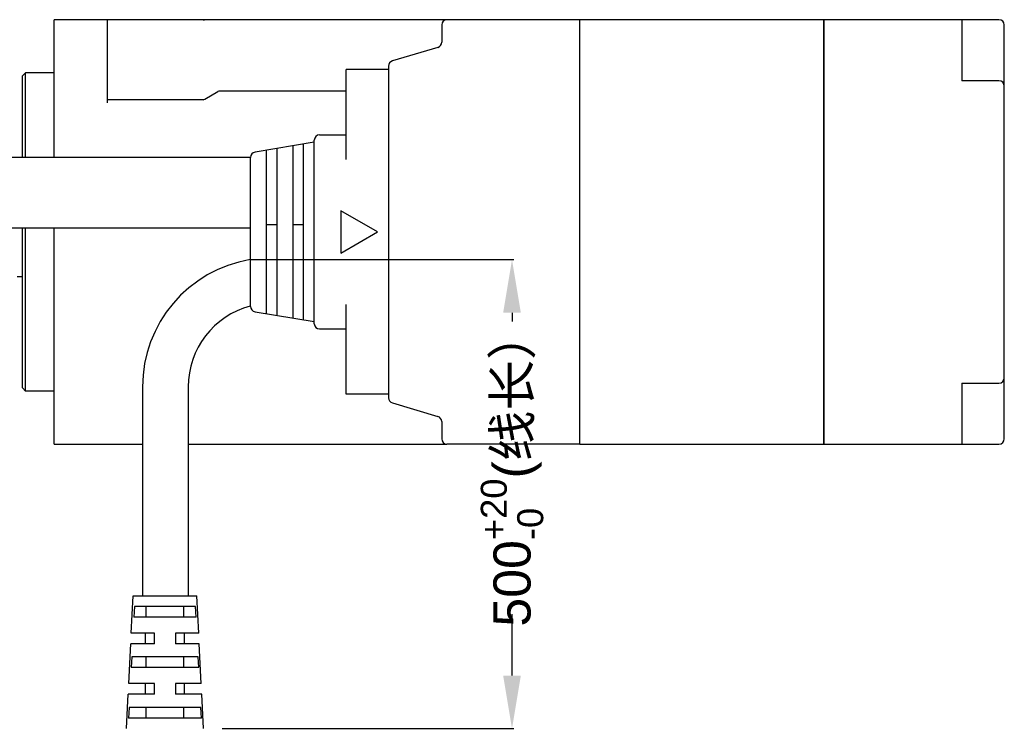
# Model space of a CAD drawing. Header units: millimetres. Extents: x 2798 to 3316, y 1544 to 1917.
# Tile 8 of 23: x 2886 to 2979, y 1621 to 1687. Entities that reach past the tile are written whole.
import ezdxf

# ---------------------------------------------------------------- set-up
doc = ezdxf.new("R2010")
doc.units = ezdxf.units.MM
for name, color, linetype in [('_28783', 7, 'Continuous'), ('_43340', 7, 'Continuous'), ('_4838', 7, 'Continuous')]:
    doc.layers.add(name, color=color, linetype=linetype)
doc.styles.get("Standard").update_dxf_attribs({"font": 'arial_0.ttf'})
doc.dimstyles.get("Standard").update_dxf_attribs({"dimtxt": 3.5, "dimasz": 5, "dimexe": 0.18, "dimexo": 0.0625, "dimgap": 0.09, "dimtad": 0, "dimdec": 1, "dimzin": 0, "dimdsep": 46, "dimtxsty": 'Standard', "dimblk2": 'NONE', "dimcen": 0.09, "dimadec": 0, "dimazin": 0, "dimtfac": 1, "dimtdec": 1, "dimtofl": 0, "dimtmove": 0, "dimatfit": 3, "dimfxl": 1, "dimtolj": 1, "dimtzin": 0, "dimarcsym": 0})

# ---------------------------------------------------------------- blocks, each defined once
blk = doc.blocks.new('*D755')
at = {"color": 0, "linetype": 'Continuous', "lineweight": -2}
for p, q in [((19.074, 73.198), (43.866, 73.198)), ((43.686, 68.198), (43.686, 67.359)), ((43.686, 34), (43.686, 39.772)), ((16.37, 29), (43.866, 29))]:
    blk.add_line(p, q, dxfattribs=at)
at = {"color": 0}
for points in [[(44.519, 68.198), (42.853, 68.198), (43.686, 73.198)], [(42.853, 34), (44.519, 34), (43.686, 29)]]:
    blk.add_solid(points, dxfattribs=at)
at = {"layer": 'Defpoints', "color": 0}
for p in [(19.011, 73.198), (16.308, 29), (43.686, 29)]:
    blk.add_point(p, dxfattribs=at)
at = {"color": 0, "insert": (43.686, 53.565), "char_height": 3.5, "attachment_point": 5, "rotation": 90}
blk.add_mtext('\\A1;500{\\H0.7x;\\S+20^ -0;}(\\f宋体|b0|i0|c134|p2;线长）', dxfattribs=at)
blk = doc.blocks.new('_None')

msp = doc.modelspace()

# ---------------------------------------------------------------- linework, layer by layer
at = {"color": 7, "linetype": 'Continuous'}
for p, q in [((2925.86135, 1686.50022), (2925.86135, 1684.87223)), ((2938.86135, 1687.00022), (2926.36135, 1687.00022)), ((2938.86135, 1647.00022), (2938.86135, 1687.00022)), ((2961.86135, 1647.00022), (2961.86135, 1687.00022)), ((2978.36135, 1687.00022), (2961.86135, 1687.00022)), ((2974.86135, 1687.00022), (2974.86135, 1681.25022)), ((2978.86135, 1647.50022), (2978.86135, 1686.50022)), ((2925.50502, 1684.39332), (2921.21767, 1683.10711)), ((2920.86135, 1682.6282), (2920.86135, 1651.37223)), ((2916.86135, 1673.83272), (2916.86135, 1682.30022)), ((2920.86135, 1682.30022), (2916.86135, 1682.30022)), ((2978.36135, 1681.25022), (2974.86135, 1681.25022)), ((2914.36135, 1676.15022), (2916.86135, 1676.15022)), ((2913.86135, 1675.45022), (2908.27915, 1674.51985)), ((2911.86135, 1658.88355), (2911.86135, 1675.11688)), ((2912.86135, 1658.71688), (2912.86135, 1675.28355)), ((2913.86135, 1658.35022), (2913.86135, 1675.65022)), ((2909.36135, 1659.30022), (2909.36135, 1674.70022)), ((2910.36135, 1659.13355), (2910.36135, 1674.86688)), ((2907.86135, 1674.02665), (2876.4921, 1674.02665)), ((2907.86135, 1659.97378), (2907.86135, 1674.02665)), ((2916.36135, 1669.00022), (2916.36135, 1665.00022)), ((2919.82545, 1667.00022), (2916.36135, 1669.00022)), ((2910.36135, 1667.67268), (2909.36135, 1667.67268)), ((2912.86135, 1667.67268), (2911.86135, 1667.67268)), ((2907.86135, 1667.35022), (2878.7921, 1667.35022)), ((2916.36135, 1665.00022), (2919.82545, 1667.00022)), ((2908.27915, 1659.48058), (2913.86135, 1658.55022)), ((2916.86135, 1651.70022), (2916.86135, 1660.16772)), ((2914.36135, 1657.85022), (2916.86135, 1657.85022)), ((2897.68474, 1652.40536), (2897.68474, 1632.68794)), ((2901.98474, 1652.40536), (2901.98474, 1632.68794)), ((2974.86135, 1652.75022), (2978.36135, 1652.75022)), ((2974.86135, 1652.75022), (2974.86135, 1647.00022)), ((2920.86135, 1651.70022), (2916.86135, 1651.70022)), ((2921.21767, 1650.89332), (2925.50502, 1649.60711)), ((2925.86135, 1649.1282), (2925.86135, 1647.50022)), ((2938.86135, 1647.00022), (2926.36135, 1647.00022)), ((2961.86135, 1647.00022), (2978.36135, 1647.00022)), ((2896.62584, 1629.18794), (2896.80084, 1632.68794)), ((2896.80084, 1632.68794), (2902.80084, 1632.68794)), ((2902.97584, 1629.18794), (2902.80084, 1632.68794)), ((2896.91943, 1631.68794), (2896.86656, 1630.68794)), ((2902.68224, 1631.68794), (2896.91943, 1631.68794)), ((2898.02601, 1630.68794), (2898.02601, 1631.68794)), ((2901.57566, 1630.68794), (2901.57566, 1631.68794)), ((2902.73512, 1630.68794), (2902.68224, 1631.68794)), ((2902.73512, 1630.68794), (2896.86656, 1630.68794)), ((2898.80084, 1629.18794), (2896.62584, 1629.18794)), ((2897.97584, 1628.18794), (2897.97584, 1629.18794)), ((2898.80084, 1628.18794), (2898.80084, 1629.18794)), ((2902.97584, 1629.18794), (2900.80084, 1629.18794)), ((2900.80084, 1629.18794), (2900.80084, 1628.18794)), ((2901.62584, 1628.18794), (2901.62584, 1629.18794)), ((2896.38834, 1624.43794), (2896.57584, 1628.18794)), ((2898.80084, 1628.18794), (2896.57584, 1628.18794)), ((2903.02584, 1628.18794), (2900.80084, 1628.18794)), ((2903.21334, 1624.43794), (2903.02584, 1628.18794)), ((2896.66912, 1626.93794), (2896.61667, 1625.93794)), ((2902.93255, 1626.93794), (2896.66912, 1626.93794)), ((2898.02601, 1625.93794), (2898.02601, 1626.93794)), ((2901.57566, 1625.93794), (2901.57566, 1626.93794)), ((2902.985, 1625.93794), (2902.93255, 1626.93794)), ((2902.985, 1625.93794), (2896.61667, 1625.93794)), ((2898.80084, 1624.43794), (2896.38834, 1624.43794)), ((2897.97584, 1623.43794), (2897.97584, 1624.43794)), ((2898.80084, 1623.43794), (2898.80084, 1624.43794)), ((2903.21334, 1624.43794), (2900.80084, 1624.43794)), ((2900.80084, 1624.43794), (2900.80084, 1623.43794)), ((2901.62584, 1623.43794), (2901.62584, 1624.43794)), ((2896.17584, 1620.18794), (2896.33834, 1623.43794)), ((2898.80084, 1623.43794), (2896.33834, 1623.43794)), ((2903.26334, 1623.43794), (2900.80084, 1623.43794)), ((2903.42584, 1620.18794), (2903.26334, 1623.43794)), ((2896.42066, 1622.18794), (2896.36854, 1621.18794)), ((2903.18102, 1622.18794), (2896.42066, 1622.18794)), ((2898.02601, 1621.18794), (2898.02601, 1622.18794)), ((2901.57566, 1621.18794), (2901.57566, 1622.18794)), ((2903.23313, 1621.18794), (2903.18102, 1622.18794)), ((2903.23313, 1621.18794), (2896.36854, 1621.18794))]:
    msp.add_line(p, q, dxfattribs=at)
for centre, radius, start, end in [((2926.36135, 1686.50022), 0.5, 90, 180), ((2978.36135, 1686.50022), 0.5, 0, 90), ((2925.36135, 1684.87223), 0.5, 286.6992442, 360), ((2921.36135, 1682.6282), 0.5, 106.6992442, 180), ((2978.36135, 1680.75022), 0.5, 0, 90), ((2914.36135, 1675.65022), 0.5, 90, 180), ((2908.36135, 1674.02665), 0.5, 99.4623251, 180), ((2909.83474, 1652.40536), 12.15, 99.4745244, 180), ((2909.83474, 1652.40536), 7.85, 104.7603759, 180), ((2908.36135, 1659.97378), 0.5, 180, 260.5376749), ((2914.36135, 1658.35022), 0.5, 180, 270), ((2978.36135, 1653.25022), 0.5, 270, 360), ((2921.36135, 1651.37223), 0.5, 180, 253.3007558), ((2925.36135, 1649.1282), 0.5, 0, 73.3007558), ((2926.36135, 1647.50022), 0.5, 180, 270), ((2978.36135, 1647.50022), 0.5, 270, 360)]:
    msp.add_arc(centre, radius, start, end, dxfattribs=at)
at = {"layer": '_28783', "color": 7, "linetype": 'Continuous'}
for p, q in [((2926.36135, 1687.00022), (2889.36135, 1687.00022)), ((2889.36135, 1674.02665), (2889.36135, 1687.00022)), ((2894.36135, 1687.00022), (2894.36135, 1679.16022)), ((2886.66135, 1682.00022), (2886.36135, 1681.70022)), ((2886.36135, 1674.02665), (2886.36135, 1681.70022)), ((2889.36135, 1682.00022), (2886.66135, 1682.00022)), ((2886.66135, 1674.02665), (2886.66135, 1682.00022)), ((2903.54532, 1679.50041), (2904.79173, 1680.22002)), ((2916.86135, 1680.26022), (2904.94173, 1680.26022)), ((2903.39532, 1679.46022), (2894.36135, 1679.46022)), ((2886.36135, 1652.30022), (2886.36135, 1667.35022)), ((2886.66135, 1652.00022), (2886.66135, 1667.35022)), ((2889.36135, 1647.00022), (2889.36135, 1667.35022)), ((2886.66135, 1652.00022), (2886.36135, 1652.30022)), ((2889.36135, 1652.00022), (2886.66135, 1652.00022)), ((2889.36135, 1647.00022), (2897.68474, 1647.00022)), ((2901.98474, 1647.00022), (2926.36135, 1647.00022))]:
    msp.add_line(p, q, dxfattribs=at)
for centre, start, end in [((2904.94173, 1679.96022), 90, 120), ((2903.39532, 1679.76022), 270, 300)]:
    msp.add_arc(centre, 0.3, start, end, dxfattribs=at)
msp.add_open_spline([(2903.39532, 1687.00022), (2903.40673, 1687.00022), (2903.45173, 1687.00022), (2903.49672, 1687.00022), (2903.53031, 1687.00001)], degree=3, knots=[0, 0, 0, 0, 0.25352599, 1, 1, 1, 1], dxfattribs=at)
at = {"layer": '_43340', "color": 7, "linetype": 'Continuous'}
msp.add_line((2886.36135, 1662.75022), (2885.86135, 1662.75022), dxfattribs=at)
at = {"layer": '_4838', "color": 7, "linetype": 'Continuous'}
for p, q in [((2938.86135, 1647.00022), (2938.86135, 1687.00022)), ((2961.86135, 1687.00022), (2938.86135, 1687.00022)), ((2961.86135, 1687.00022), (2961.86135, 1647.00022)), ((2938.86135, 1647.00022), (2961.86135, 1647.00022))]:
    msp.add_line(p, q, dxfattribs=at)

# ---------------------------------------------------------------- dimensions: what is measured, and where the dimension line sits
at = {"color": 3, "linetype": 'Continuous'}
dim = msp.add_linear_dim(base=(2932.48685, 1620.18794), p1=(2907.81214, 1664.38583), p2=(2905.10838, 1620.18794), angle=90, text='500{\\H0.7x;\\S+20^ -0;}(\\f宋体|b0|i0|c134|p2;线长）', dimstyle='Standard', override={"dimtxsty": 'Standard', "dimblk2": 'None'}, dxfattribs=at)
dim.commit()
dim.dimension.update_dxf_attribs({"geometry": '*D755', "text_midpoint": (2932.48685, 1644.75306), "dimtype": 160, "insert": (2888.80084, 1591.18794)})

doc.saveas('drawing.dxf')
